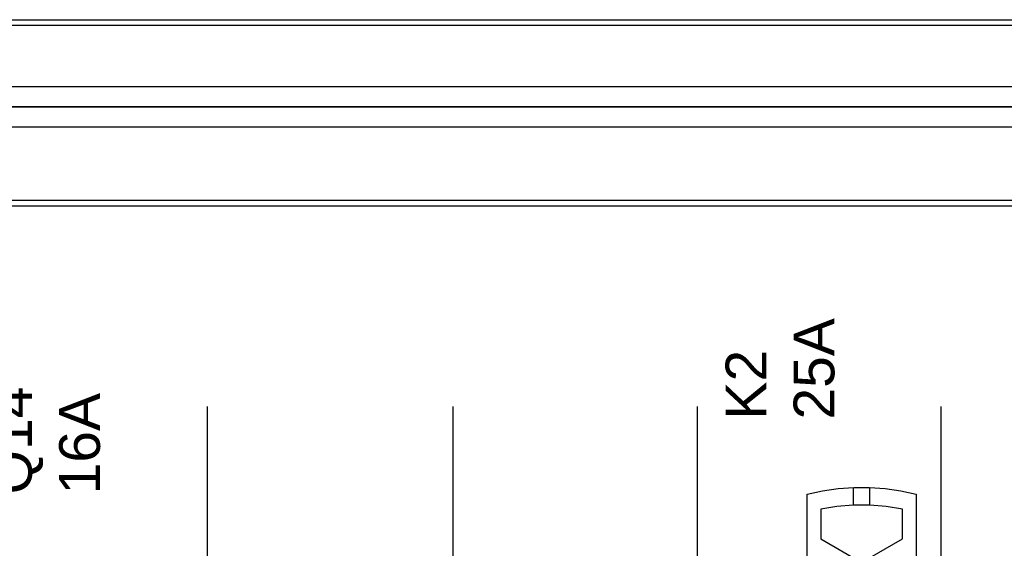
# Model space of a CAD drawing. Extents: x -558982 to 5119495, y -5290134 to 121759.
# Tile 130 of 256: x -473461 to -472737, y -22169 to -21780. Entities that reach past the tile are written whole.
import ezdxf

# ---------------------------------------------------------------- set-up
doc = ezdxf.new("R2010")
doc.units = 0
doc.header["$MEASUREMENT"] = 0
doc.layers.get('0').update_dxf_attribs({"color": 252})
doc.layers.add('45', color=8, linetype='Continuous')
doc.layers.add('50', color=7, linetype='Continuous')
doc.styles.get("Standard").update_dxf_attribs({"font": 'arial.ttf', "bigfont": 'BIGFONT.SHX'})

# ---------------------------------------------------------------- blocks, each defined once
blk = doc.blocks.new('*U1072')
at = {"layer": '50', "color": 7}
blk.add_lwpolyline([(507.824617, -229.100851), (835.919558, -229.100851), (835.919558, -242.79966), (507.824617, -242.79966), (507.824617, -229.100851)], dxfattribs=at)
blk.add_lwpolyline([(508.238179, -229.513961), (835.505996, -229.513961), (835.505996, -242.386551), (508.238179, -242.386551), (508.238179, -229.513961)], close=True, dxfattribs=at)
blk = doc.blocks.new('*U1074')
at = {"layer": '50', "color": 7}
for points in [[(832.001083, -235.501397), (512.000243, -235.501397)], [(515.970229, -234.010496), (827.968097, -234.010496)]]:
    blk.add_lwpolyline(points, dxfattribs=at)
blk = doc.blocks.new('*U1085')
at = {"layer": '50', "color": 7}
for points in [[(512.000243, -235.498748), (832.001083, -235.498748)], [(827.968097, -236.992297), (515.970229, -236.992297)], [(827.968097, -236.992297), (515.970229, -236.992297)], [(827.968097, -236.992297), (515.970229, -236.992297)], [(635.898846, -277.556447), (635.898846, -257.54713)], [(653.960359, -277.556447), (653.960359, -257.54713)], [(671.937038, -277.556447), (671.937038, -257.54713)], [(689.850092, -277.556447), (689.850092, -257.54713)]]:
    blk.add_lwpolyline(points, dxfattribs=at)
blk = doc.blocks.new('*U1089')
blk = doc.blocks.new('*U1090')
at = {"layer": '45', "color": 7}
for points in [[(679.996189, -269.000319), (679.996189, -263.992169), (679.996189, -263.992169), (681.126083, -263.746155), (682.27354, -263.576287), (683.426851, -263.50014), (684.574308, -263.50014), (685.72762, -263.576287), (686.875077, -263.746155), (688.004971, -263.992169), (688.004971, -263.992169), (688.004971, -269.000319), (679.996189, -269.000319)], [(687.00553, -265.090268), (685.810579, -264.896817), (684.603913, -264.803023), (683.391389, -264.803023), (682.190581, -264.896817), (680.99563, -265.090268), (680.99563, -265.090268), (680.99563, -267.265124), (680.99563, -267.265124), (683.994722, -269.000319), (683.994722, -269.000319), (687.00553, -267.265124), (687.00553, -267.265124), (687.00553, -265.090268), (687.00553, -265.090268)]]:
    blk.add_lwpolyline(points, close=True, dxfattribs=at)
for points in [[(683.392167, -264.816264), (683.392167, -263.50014)], [(684.595738, -264.816264), (684.595738, -263.50014)]]:
    blk.add_lwpolyline(points, dxfattribs=at)

msp = doc.modelspace()

# ---------------------------------------------------------------- block references
at = {"xscale": 10, "yscale": 10, "zscale": 10}
for name in ['*U1072', '*U1074', '*U1085']:
    msp.add_blockref(name, (-479682.25, -19489.05), dxfattribs=at)
ref = msp.add_blockref('*U1090', (-479682.25, -19489.05), dxfattribs=dict(xscale=10, yscale=10, zscale=10))
ref.add_attrib('Oznaczenie', 'K2', (-472912.25, -22074.05), dxfattribs={"height": 30, "rotation": 90, "flags": 2})
ref.add_attrib('Pr¹d znamionowy', '25A', (-472862.25, -22074.05), dxfattribs={"height": 30, "rotation": 90, "flags": 2})
ref = msp.add_blockref('*U1089', (-479682.25, -19489.05), dxfattribs=dict(xscale=10, yscale=10, zscale=10))
ref.add_attrib('Oznaczenie', 'Q14', (-473452.25, -22129.05), dxfattribs={"height": 30, "rotation": 90, "flags": 2})
ref.add_attrib('Pr¹d znamionowy', '16A', (-473402.25, -22129.05), dxfattribs={"height": 30, "rotation": 90, "flags": 2})

doc.saveas('drawing.dxf')
